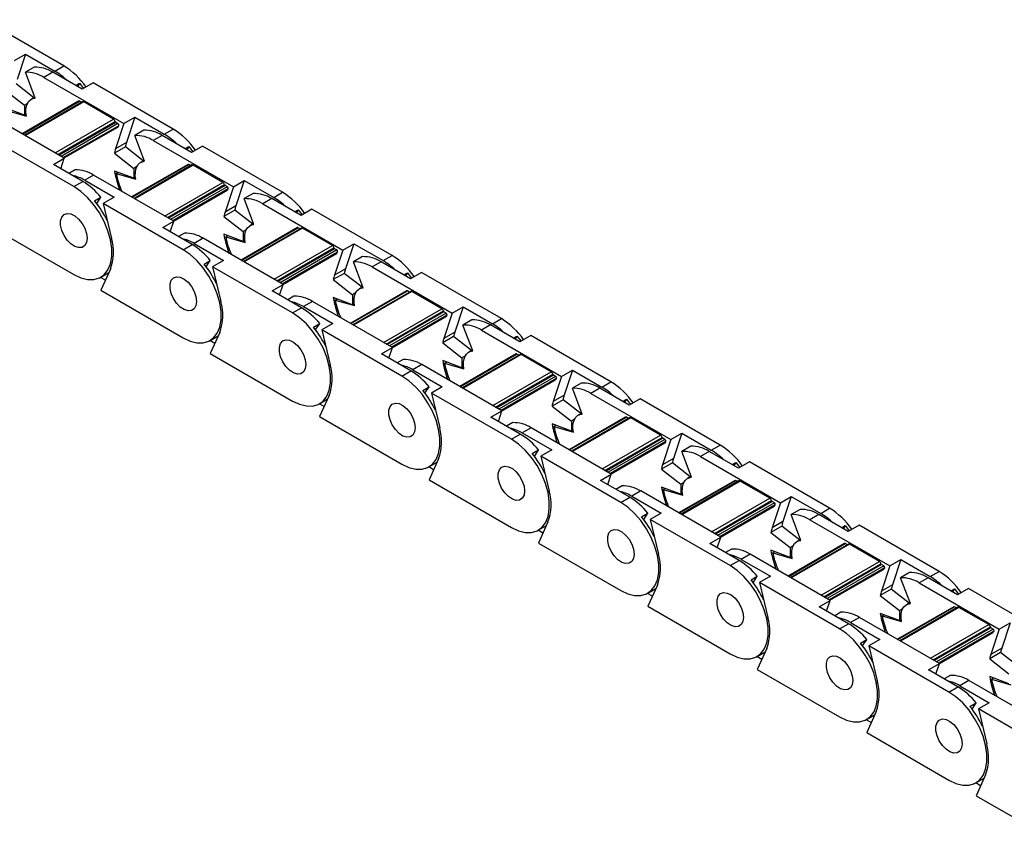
# Model space of a CAD drawing. Header units: millimetres. Extents: x 19 to 819, y 19 to 629.
# Tile 5 of 8: x 650 to 729, y 492 to 558. Entities that reach past the tile are written whole.
import ezdxf

# ---------------------------------------------------------------- set-up
doc = ezdxf.new("R2010")
doc.units = ezdxf.units.MM
doc.header["$LTSCALE"] = 3

msp = doc.modelspace()

# ---------------------------------------------------------------- linework, layer by layer
for p, q in [((653.572, 554.062), (647.17, 557.758)), ((649.632, 554.5), (650.507, 555.005)), ((650.507, 555.005), (649.839, 552.988)), ((650.507, 555.005), (652.856, 553.649)), ((651.21, 553.969), (650.494, 553.555)), ((652.856, 553.649), (653.572, 554.062)), ((651.276, 551.486), (650.494, 553.555)), ((652.697, 553.557), (651.981, 553.144)), ((651.981, 553.144), (658.382, 549.448)), ((655.046, 552.201), (652.697, 553.557)), ((648.873, 552.129), (650.416, 550.924)), ((651.177, 551.518), (649.748, 552.634)), ((654.521, 552.504), (654.815, 552.673)), ((654.815, 552.673), (654.655, 552.426)), ((654.815, 552.673), (655.137, 552.254)), ((655.921, 552.706), (655.046, 552.201)), ((662.322, 549.011), (655.921, 552.706)), ((651.249, 551.56), (650.959, 551.392)), ((650.416, 550.128), (648.873, 550.704)), ((649.018, 550.501), (650.574, 550.051)), ((654.756, 551.239), (650.245, 548.635)), ((650.278, 548.616), (654.813, 551.234)), ((650.662, 551.065), (650.416, 550.924)), ((650.416, 550.924), (650.416, 550.128)), ((655.069, 551.194), (650.441, 548.522)), ((655.163, 551.184), (650.496, 548.49)), ((654.975, 551.14), (654.813, 551.234)), ((657.549, 549.807), (655.163, 551.184)), ((653.609, 546.693), (647.208, 550.388)), ((650.551, 550.205), (650.416, 550.128)), ((652.882, 547.113), (657.549, 549.807)), ((658.382, 549.448), (659.257, 549.954)), ((659.257, 549.954), (658.589, 547.936)), ((659.257, 549.954), (661.606, 548.597)), ((653.104, 546.985), (657.676, 549.624)), ((657.727, 549.551), (653.193, 546.933)), ((657.9, 549.451), (653.365, 546.834)), ((657.974, 549.284), (653.548, 546.729)), ((653.596, 546.701), (657.884, 549.176)), ((658.382, 549.448), (657.714, 547.431)), ((657.9, 549.451), (657.727, 549.551)), ((659.961, 548.917), (659.245, 548.504)), ((661.606, 548.597), (662.322, 549.011)), ((660.027, 546.435), (659.245, 548.504)), ((661.447, 548.506), (660.731, 548.092)), ((663.796, 547.15), (661.447, 548.506)), ((654.367, 544.418), (647.966, 548.114)), ((658.498, 547.583), (657.623, 547.078)), ((658.589, 547.936), (657.714, 547.431)), ((659.927, 546.467), (658.498, 547.583)), ((660.731, 548.092), (667.133, 544.397)), ((663.272, 547.452), (663.565, 547.622)), ((663.565, 547.622), (663.406, 547.375)), ((663.565, 547.622), (663.887, 547.202)), ((664.671, 547.655), (663.796, 547.15)), ((671.073, 543.959), (664.671, 547.655)), ((652.734, 546.188), (653.609, 546.693)), ((653.328, 545.845), (653.609, 546.693)), ((657.623, 547.078), (659.167, 545.872)), ((655.083, 544.832), (652.734, 546.188)), ((663.507, 546.188), (658.996, 543.583)), ((659.029, 543.564), (663.563, 546.182)), ((659.412, 546.014), (659.167, 545.872)), ((659.167, 545.872), (659.167, 545.076)), ((663.819, 546.142), (659.191, 543.47)), ((663.913, 546.133), (659.246, 543.439)), ((659.999, 546.508), (659.709, 546.341)), ((663.726, 546.088), (663.563, 546.182)), ((666.3, 544.755), (663.913, 546.133)), ((654.472, 545.748), (653.984, 545.467)), ((655.958, 545.337), (655.242, 544.924)), ((662.36, 541.641), (655.958, 545.337)), ((659.167, 545.076), (657.623, 545.653)), ((657.768, 545.45), (657.925, 545.54)), ((657.768, 545.45), (659.325, 544.999)), ((659.301, 545.154), (659.167, 545.076)), ((654.367, 544.418), (655.083, 544.832)), ((655.242, 544.924), (657.591, 543.568)), ((657.804, 544.861), (657.895, 544.914)), ((657.804, 544.861), (658.015, 544.15)), ((661.633, 542.061), (666.3, 544.755)), ((661.855, 541.933), (666.427, 544.573)), ((666.478, 544.499), (661.943, 541.882)), ((666.65, 544.4), (662.116, 541.782)), ((666.724, 544.232), (662.298, 541.677)), ((667.133, 544.397), (666.465, 542.38)), ((666.65, 544.4), (666.478, 544.499)), ((667.133, 544.397), (668.008, 544.902)), ((668.008, 544.902), (667.34, 542.885)), ((668.008, 544.902), (670.357, 543.546)), ((656.034, 543.274), (656.538, 543.565)), ((656.209, 543.055), (656.538, 543.565)), ((657.591, 543.568), (656.716, 543.062)), ((662.347, 541.649), (666.634, 544.124)), ((668.711, 543.866), (667.995, 543.452)), ((668.777, 541.383), (667.995, 543.452)), ((670.198, 543.454), (669.482, 543.041)), ((672.547, 542.098), (670.198, 543.454)), ((670.357, 543.546), (671.073, 543.959)), ((663.118, 539.367), (656.716, 543.062)), ((656.716, 543.062), (657.384, 540.274)), ((667.34, 542.885), (666.465, 542.38)), ((669.482, 543.041), (675.883, 539.345)), ((667.249, 542.531), (666.374, 542.026)), ((666.374, 542.026), (667.917, 540.821)), ((668.678, 541.415), (667.249, 542.531)), ((672.022, 542.401), (672.316, 542.57)), ((672.316, 542.57), (672.156, 542.323)), ((672.316, 542.57), (672.638, 542.151)), ((673.422, 542.603), (672.547, 542.098)), ((679.823, 538.908), (673.422, 542.603)), ((647.784, 541.177), (654.367, 537.376)), ((661.485, 541.136), (662.36, 541.641)), ((663.834, 539.78), (661.485, 541.136)), ((662.079, 540.793), (662.36, 541.641)), ((672.257, 541.136), (667.746, 538.532)), ((667.779, 538.513), (672.313, 541.13)), ((672.57, 541.091), (667.942, 538.419)), ((672.664, 541.081), (667.997, 538.387)), ((668.75, 541.457), (668.46, 541.289)), ((672.476, 541.037), (672.313, 541.13)), ((675.05, 539.704), (672.664, 541.081)), ((663.222, 540.697), (662.734, 540.415)), ((664.709, 540.285), (663.993, 539.872)), ((671.11, 536.59), (664.709, 540.285)), ((667.917, 540.025), (666.374, 540.601)), ((666.519, 540.398), (666.675, 540.489)), ((666.519, 540.398), (668.075, 539.948)), ((668.162, 540.962), (667.917, 540.821)), ((667.917, 540.821), (667.917, 540.025)), ((663.118, 539.367), (663.834, 539.78)), ((663.993, 539.872), (666.342, 538.516)), ((666.554, 539.809), (666.646, 539.862)), ((666.554, 539.809), (666.765, 539.098)), ((668.052, 540.102), (667.917, 540.025)), ((670.383, 537.01), (675.05, 539.704)), ((670.605, 536.882), (675.177, 539.521)), ((675.883, 539.345), (676.758, 539.85)), ((676.758, 539.85), (676.09, 537.833)), ((676.758, 539.85), (679.107, 538.494)), ((675.228, 539.448), (670.694, 536.83)), ((675.4, 539.348), (670.866, 536.731)), ((675.475, 539.181), (671.048, 536.626)), ((671.097, 536.597), (675.385, 539.073)), ((675.883, 539.345), (675.215, 537.328)), ((675.4, 539.348), (675.228, 539.448)), ((677.462, 538.814), (676.746, 538.401)), ((679.107, 538.494), (679.823, 538.908)), ((664.785, 538.223), (665.289, 538.514)), ((664.96, 538.004), (665.289, 538.514)), ((666.342, 538.516), (665.467, 538.011)), ((671.868, 534.315), (665.467, 538.011)), ((665.467, 538.011), (666.135, 535.222)), ((677.528, 536.332), (676.746, 538.401)), ((678.948, 538.403), (678.232, 537.989)), ((678.232, 537.989), (684.634, 534.294)), ((681.297, 537.047), (678.948, 538.403)), ((656.896, 536.926), (656.505, 537.152)), ((656.523, 537.162), (657.173, 537.537)), ((657.295, 537.807), (656.534, 536.125)), ((675.999, 537.48), (675.124, 536.975)), ((676.09, 537.833), (675.215, 537.328)), ((677.428, 536.364), (675.999, 537.48)), ((680.773, 537.349), (681.066, 537.519)), ((681.066, 537.519), (680.907, 537.272)), ((681.066, 537.519), (681.388, 537.099)), ((682.172, 537.552), (681.297, 537.047)), ((688.574, 533.856), (682.172, 537.552)), ((670.235, 536.085), (671.11, 536.59)), ((670.829, 535.742), (671.11, 536.59)), ((675.124, 536.975), (676.668, 535.769)), ((677.5, 536.405), (677.21, 536.238)), ((656.534, 536.125), (663.118, 532.324)), ((672.584, 534.729), (670.235, 536.085)), ((671.973, 535.645), (671.485, 535.363)), ((676.668, 534.973), (675.124, 535.55)), ((681.008, 536.085), (676.497, 533.48)), ((676.53, 533.461), (681.064, 536.079)), ((676.913, 535.911), (676.668, 535.769)), ((676.668, 535.769), (676.668, 534.973)), ((681.32, 536.039), (676.692, 533.367)), ((681.414, 536.03), (676.747, 533.336)), ((681.227, 535.985), (681.064, 536.079)), ((683.801, 534.652), (681.414, 536.03)), ((673.459, 535.234), (672.743, 534.821)), ((672.743, 534.821), (675.092, 533.465)), ((679.861, 531.538), (673.459, 535.234)), ((675.269, 535.347), (675.425, 535.437)), ((675.269, 535.347), (676.826, 534.896)), ((675.305, 534.758), (675.396, 534.811)), ((675.305, 534.758), (675.516, 534.047)), ((676.802, 535.051), (676.668, 534.973)), ((684.634, 534.294), (685.509, 534.799)), ((685.509, 534.799), (684.841, 532.782)), ((685.509, 534.799), (687.858, 533.443)), ((671.868, 534.315), (672.584, 534.729)), ((679.134, 531.958), (683.801, 534.652)), ((679.355, 531.83), (683.928, 534.469)), ((683.978, 534.396), (679.444, 531.779)), ((684.151, 534.297), (679.617, 531.679)), ((684.225, 534.129), (679.799, 531.574)), ((679.848, 531.546), (684.135, 534.021)), ((684.634, 534.294), (683.966, 532.277)), ((684.151, 534.297), (683.978, 534.396)), ((673.535, 533.171), (674.039, 533.462)), ((673.71, 532.952), (674.039, 533.462)), ((675.092, 533.465), (674.217, 532.959)), ((686.212, 533.762), (685.496, 533.349)), ((686.278, 531.28), (685.496, 533.349)), ((687.699, 533.351), (686.983, 532.938)), ((690.048, 531.995), (687.699, 533.351)), ((687.858, 533.443), (688.574, 533.856)), ((665.274, 532.111), (665.923, 532.486)), ((666.045, 532.755), (665.284, 531.073)), ((680.619, 529.264), (674.217, 532.959)), ((674.217, 532.959), (674.885, 530.171)), ((684.75, 532.428), (683.874, 531.923)), ((684.841, 532.782), (683.966, 532.277)), ((686.179, 531.312), (684.75, 532.428)), ((686.983, 532.938), (693.384, 529.242)), ((689.523, 532.298), (689.816, 532.467)), ((689.816, 532.467), (689.657, 532.22)), ((689.816, 532.467), (690.139, 532.048)), ((690.923, 532.5), (690.048, 531.995)), ((697.324, 528.805), (690.923, 532.5)), ((665.647, 531.875), (665.256, 532.1)), ((683.874, 531.923), (685.418, 530.718)), ((665.284, 531.073), (671.868, 527.273)), ((678.986, 531.033), (679.861, 531.538)), ((681.335, 529.677), (678.986, 531.033)), ((679.58, 530.69), (679.861, 531.538)), ((689.758, 531.033), (685.247, 528.429)), ((685.28, 528.41), (689.814, 531.027)), ((685.663, 530.859), (685.418, 530.718)), ((690.071, 530.988), (685.443, 528.316)), ((690.165, 530.978), (685.498, 528.284)), ((686.25, 531.354), (685.961, 531.186)), ((689.977, 530.933), (689.814, 531.027)), ((692.551, 529.601), (690.165, 530.978)), ((680.723, 530.594), (680.235, 530.312)), ((682.21, 530.182), (681.494, 529.769)), ((688.611, 526.487), (682.21, 530.182)), ((685.418, 529.921), (683.874, 530.498)), ((684.019, 530.295), (684.176, 530.386)), ((684.019, 530.295), (685.576, 529.845)), ((685.418, 530.718), (685.418, 529.921)), ((680.619, 529.264), (681.335, 529.677)), ((681.494, 529.769), (683.843, 528.413)), ((684.055, 529.706), (684.147, 529.759)), ((684.055, 529.706), (684.266, 528.995)), ((685.553, 529.999), (685.418, 529.921)), ((687.884, 526.907), (692.551, 529.601)), ((688.106, 526.778), (692.678, 529.418)), ((692.729, 529.345), (688.195, 526.727)), ((692.901, 529.245), (688.367, 526.628)), ((693.384, 529.242), (692.716, 527.225)), ((692.901, 529.245), (692.729, 529.345)), ((693.384, 529.242), (694.259, 529.747)), ((694.259, 529.747), (693.591, 527.73)), ((694.259, 529.747), (696.608, 528.391)), ((692.976, 529.078), (688.549, 526.523)), ((688.598, 526.494), (692.885, 528.969)), ((694.963, 528.711), (694.247, 528.298)), ((696.608, 528.391), (697.324, 528.805)), ((674.796, 527.704), (674.035, 526.022)), ((682.286, 528.12), (682.79, 528.41)), ((682.46, 527.9), (682.79, 528.41)), ((683.843, 528.413), (682.968, 527.908)), ((689.369, 524.212), (682.968, 527.908)), ((682.968, 527.908), (683.636, 525.119)), ((693.591, 527.73), (692.716, 527.225)), ((695.029, 526.229), (694.247, 528.298)), ((696.449, 528.3), (695.733, 527.886)), ((695.733, 527.886), (702.134, 524.191)), ((698.798, 526.943), (696.449, 528.3)), ((674.397, 526.823), (674.006, 527.049)), ((674.024, 527.059), (674.674, 527.434)), ((693.5, 527.377), (692.625, 526.872)), ((692.625, 526.872), (694.169, 525.666)), ((694.929, 526.261), (693.5, 527.377)), ((698.274, 527.246), (698.567, 527.416)), ((698.567, 527.416), (698.408, 527.169)), ((698.567, 527.416), (698.889, 526.996)), ((699.673, 527.449), (698.798, 526.943)), ((706.074, 523.753), (699.673, 527.449)), ((687.736, 525.982), (688.611, 526.487)), ((688.33, 525.639), (688.611, 526.487)), ((695.001, 526.302), (694.711, 526.135)), ((674.035, 526.022), (680.619, 522.221)), ((690.085, 524.626), (687.736, 525.982)), ((689.474, 525.542), (688.986, 525.26)), ((694.169, 524.87), (692.625, 525.447)), ((692.77, 525.244), (692.926, 525.334)), ((698.509, 525.981), (693.998, 523.377)), ((694.03, 523.358), (698.565, 525.976)), ((694.414, 525.808), (694.169, 525.666)), ((694.169, 525.666), (694.169, 524.87)), ((698.821, 525.936), (694.193, 523.264)), ((698.915, 525.927), (694.248, 523.233)), ((698.727, 525.882), (698.565, 525.976)), ((701.301, 524.549), (698.915, 525.927)), ((689.369, 524.212), (690.085, 524.626)), ((690.96, 525.131), (690.244, 524.718)), ((690.244, 524.718), (692.593, 523.361)), ((697.362, 521.435), (690.96, 525.131)), ((692.77, 525.244), (694.327, 524.793)), ((692.806, 524.655), (692.897, 524.708)), ((692.806, 524.655), (693.017, 523.943)), ((694.303, 524.948), (694.169, 524.87)), ((696.635, 521.855), (701.301, 524.549)), ((702.134, 524.191), (703.01, 524.696)), ((703.01, 524.696), (702.341, 522.679)), ((703.01, 524.696), (705.359, 523.34)), ((696.856, 521.727), (701.429, 524.366)), ((701.479, 524.293), (696.945, 521.676)), ((701.652, 524.194), (697.117, 521.576)), ((701.726, 524.026), (697.3, 521.471)), ((697.348, 521.443), (701.636, 523.918)), ((702.134, 524.191), (701.466, 522.174)), ((701.652, 524.194), (701.479, 524.293)), ((705.359, 523.34), (706.074, 523.753)), ((691.036, 523.068), (691.54, 523.359)), ((691.211, 522.849), (691.54, 523.359)), ((692.593, 523.361), (691.718, 522.856)), ((703.713, 523.659), (702.997, 523.246)), ((703.779, 521.177), (702.997, 523.246)), ((705.199, 523.248), (704.483, 522.835)), ((707.548, 521.892), (705.199, 523.248)), ((682.775, 522.008), (683.424, 522.383)), ((683.546, 522.652), (682.785, 520.97)), ((698.12, 519.161), (691.718, 522.856)), ((691.718, 522.856), (692.386, 520.068)), ((702.25, 522.325), (701.375, 521.82)), ((702.341, 522.679), (701.466, 522.174)), ((703.68, 521.209), (702.25, 522.325)), ((704.483, 522.835), (710.885, 519.139)), ((707.024, 522.195), (707.317, 522.364)), ((707.317, 522.364), (707.158, 522.117)), ((707.317, 522.364), (707.64, 521.945)), ((708.423, 522.397), (707.548, 521.892)), ((714.825, 518.702), (708.423, 522.397)), ((683.148, 521.772), (682.756, 521.997)), ((696.486, 520.93), (697.362, 521.435)), ((697.081, 520.587), (697.362, 521.435)), ((701.375, 521.82), (702.919, 520.615)), ((682.785, 520.97), (689.369, 517.17)), ((698.835, 519.574), (696.486, 520.93)), ((707.259, 520.93), (702.748, 518.326)), ((702.781, 518.307), (707.315, 520.924)), ((703.164, 520.756), (702.919, 520.615)), ((702.919, 520.615), (702.919, 519.818)), ((707.572, 520.885), (702.944, 518.213)), ((707.665, 520.875), (702.999, 518.181)), ((703.751, 521.251), (703.462, 521.083)), ((707.478, 520.83), (707.315, 520.924)), ((710.052, 519.498), (707.665, 520.875)), ((698.224, 520.491), (697.736, 520.209)), ((699.711, 520.079), (698.995, 519.666)), ((706.112, 516.384), (699.711, 520.079)), ((702.919, 519.818), (701.375, 520.395)), ((701.52, 520.192), (701.677, 520.283)), ((701.52, 520.192), (703.077, 519.742)), ((703.054, 519.896), (702.919, 519.818)), ((698.12, 519.161), (698.835, 519.574)), ((698.995, 519.666), (701.344, 518.31)), ((701.556, 519.603), (701.648, 519.656)), ((701.556, 519.603), (701.767, 518.892)), ((705.385, 516.803), (710.052, 519.498)), ((705.607, 516.675), (710.179, 519.315)), ((710.23, 519.242), (705.696, 516.624)), ((710.402, 519.142), (705.868, 516.525)), ((710.885, 519.139), (710.217, 517.122)), ((710.402, 519.142), (710.23, 519.242)), ((710.885, 519.139), (711.76, 519.644)), ((711.76, 519.644), (711.092, 517.627)), ((711.76, 519.644), (714.109, 518.288)), ((699.787, 518.017), (700.291, 518.307)), ((699.961, 517.797), (700.291, 518.307)), ((701.344, 518.31), (700.469, 517.805)), ((710.476, 518.975), (706.05, 516.419)), ((706.099, 516.391), (710.386, 518.866)), ((712.464, 518.608), (711.748, 518.195)), ((714.109, 518.288), (714.825, 518.702)), ((692.297, 517.601), (691.536, 515.919)), ((706.87, 514.109), (700.469, 517.805)), ((700.469, 517.805), (701.137, 515.016)), ((711.092, 517.627), (710.217, 517.122)), ((712.53, 516.126), (711.748, 518.195)), ((713.95, 518.196), (713.234, 517.783)), ((713.234, 517.783), (719.635, 514.088)), ((716.299, 516.84), (713.95, 518.196)), ((691.898, 516.72), (691.507, 516.946)), ((691.525, 516.956), (692.175, 517.331)), ((711.001, 517.274), (710.126, 516.768)), ((710.126, 516.768), (711.669, 515.563)), ((712.43, 516.158), (711.001, 517.274)), ((715.775, 517.143), (716.068, 517.312)), ((716.068, 517.312), (715.909, 517.066)), ((716.068, 517.312), (716.39, 516.893)), ((717.174, 517.346), (716.299, 516.84)), ((723.575, 513.65), (717.174, 517.346)), ((691.536, 515.919), (698.12, 512.118)), ((705.237, 515.879), (706.112, 516.384)), ((707.586, 514.523), (705.237, 515.879)), ((705.831, 515.536), (706.112, 516.384)), ((716.009, 515.878), (711.498, 513.274)), ((711.531, 513.255), (716.066, 515.873)), ((712.502, 516.199), (712.212, 516.032)), ((716.228, 515.779), (716.066, 515.873)), ((706.975, 515.439), (706.486, 515.157)), ((711.669, 514.767), (710.126, 515.344)), ((710.271, 515.141), (710.427, 515.231)), ((710.271, 515.141), (711.827, 514.69)), ((711.915, 515.705), (711.669, 515.563)), ((711.669, 515.563), (711.669, 514.767)), ((716.322, 515.833), (711.694, 513.161)), ((716.416, 515.824), (711.749, 513.13)), ((718.802, 514.446), (716.416, 515.824)), ((706.87, 514.109), (707.586, 514.523)), ((708.461, 515.028), (707.745, 514.614)), ((707.745, 514.614), (710.094, 513.258)), ((714.862, 511.332), (708.461, 515.028)), ((710.306, 514.552), (710.398, 514.604)), ((710.306, 514.552), (710.518, 513.84)), ((711.804, 514.845), (711.669, 514.767)), ((714.136, 511.752), (718.802, 514.446)), ((719.635, 514.088), (720.51, 514.593)), ((720.51, 514.593), (719.842, 512.576)), ((720.51, 514.593), (722.859, 513.237)), ((714.357, 511.624), (718.929, 514.263)), ((718.98, 514.19), (714.446, 511.573)), ((719.153, 514.091), (714.618, 511.473)), ((719.227, 513.923), (714.801, 511.368)), ((714.849, 511.34), (719.137, 513.815)), ((719.635, 514.088), (718.967, 512.071)), ((719.153, 514.091), (718.98, 514.19)), ((721.214, 513.556), (720.498, 513.143)), ((722.859, 513.237), (723.575, 513.65)), ((708.537, 512.965), (709.041, 513.256)), ((708.712, 512.746), (709.041, 513.256)), ((710.094, 513.258), (709.219, 512.753)), ((715.62, 509.058), (709.219, 512.753)), ((709.219, 512.753), (709.887, 509.965)), ((721.28, 511.074), (720.498, 513.143)), ((722.7, 513.145), (721.984, 512.732)), ((721.984, 512.732), (728.386, 509.036)), ((725.049, 511.789), (722.7, 513.145)), ((700.276, 511.905), (700.925, 512.28)), ((701.047, 512.549), (700.286, 510.867)), ((719.751, 512.222), (718.876, 511.717)), ((719.842, 512.576), (718.967, 512.071)), ((721.18, 511.106), (719.751, 512.222)), ((724.525, 512.092), (724.818, 512.261)), ((724.818, 512.261), (724.659, 512.014)), ((724.818, 512.261), (725.141, 511.842)), ((725.924, 512.294), (725.049, 511.789)), ((732.326, 508.599), (725.924, 512.294)), ((700.649, 511.668), (700.257, 511.894)), ((713.987, 510.827), (714.862, 511.332)), ((714.582, 510.484), (714.862, 511.332)), ((718.876, 511.717), (720.42, 510.512)), ((721.252, 511.148), (720.963, 510.98)), ((700.286, 510.867), (706.87, 507.067)), ((716.336, 509.471), (713.987, 510.827)), ((715.725, 510.388), (715.237, 510.106)), ((724.76, 510.827), (720.249, 508.223)), ((720.282, 508.204), (724.816, 510.821)), ((720.665, 510.653), (720.42, 510.512)), ((720.42, 510.512), (720.42, 509.715)), ((725.073, 510.782), (720.445, 508.11)), ((725.166, 510.772), (720.499, 508.078)), ((724.979, 510.727), (724.816, 510.821)), ((727.553, 509.395), (725.166, 510.772)), ((717.211, 509.976), (716.495, 509.563)), ((716.495, 509.563), (718.844, 508.207)), ((723.613, 506.281), (717.211, 509.976)), ((720.42, 509.715), (718.876, 510.292)), ((719.021, 510.089), (719.178, 510.18)), ((719.021, 510.089), (720.578, 509.639)), ((719.057, 509.5), (719.148, 509.553)), ((720.555, 509.793), (720.42, 509.715)), ((728.386, 509.036), (729.261, 509.541)), ((729.261, 509.541), (728.593, 507.524)), ((715.62, 509.058), (716.336, 509.471)), ((719.057, 509.5), (719.268, 508.789)), ((722.886, 506.7), (727.553, 509.395)), ((723.108, 506.572), (727.68, 509.212)), ((727.731, 509.139), (723.196, 506.521)), ((727.903, 509.039), (723.369, 506.422)), ((727.977, 508.872), (723.551, 506.316)), ((723.6, 506.288), (727.887, 508.763)), ((728.386, 509.036), (727.718, 507.019)), ((727.903, 509.039), (727.731, 509.139)), ((717.288, 507.914), (717.791, 508.204)), ((717.462, 507.694), (717.791, 508.204)), ((718.844, 508.207), (717.969, 507.702)), ((709.026, 506.853), (709.676, 507.228)), ((709.797, 507.498), (709.037, 505.816)), ((724.371, 504.006), (717.969, 507.702)), ((717.969, 507.702), (718.637, 504.913)), ((728.593, 507.524), (727.718, 507.019)), ((709.399, 506.617), (709.008, 506.843)), ((728.502, 507.171), (727.627, 506.665)), ((727.627, 506.665), (729.17, 505.46)), ((729.931, 506.055), (728.502, 507.171)), ((709.037, 505.816), (715.62, 502.015)), ((722.738, 505.776), (723.613, 506.281)), ((725.087, 504.42), (722.738, 505.776)), ((723.332, 505.433), (723.613, 506.281)), ((724.476, 505.336), (723.987, 505.054)), ((725.962, 504.925), (725.246, 504.511)), ((732.363, 501.229), (725.962, 504.925)), ((729.17, 504.664), (727.627, 505.241)), ((727.772, 505.038), (727.928, 505.128)), ((727.772, 505.038), (729.328, 504.587)), ((724.371, 504.006), (725.087, 504.42)), ((725.246, 504.511), (727.595, 503.155)), ((727.807, 504.449), (727.899, 504.501)), ((727.807, 504.449), (728.019, 503.737)), ((726.038, 502.862), (726.542, 503.153)), ((726.213, 502.643), (726.542, 503.153)), ((727.595, 503.155), (726.72, 502.65)), ((733.121, 498.955), (726.72, 502.65)), ((726.72, 502.65), (727.388, 499.862)), ((718.15, 501.565), (717.758, 501.791)), ((717.776, 501.802), (718.426, 502.177)), ((718.548, 502.446), (717.787, 500.764)), ((717.787, 500.764), (724.371, 496.964)), ((726.527, 496.75), (727.176, 497.125)), ((727.298, 497.395), (726.538, 495.713)), ((726.9, 496.514), (726.509, 496.74)), ((726.538, 495.713), (733.121, 491.912))]:
    msp.add_line(p, q)
at = {"flags": 128}
for points in [[(650.574, 550.051), (650.539, 550.338), (650.542, 550.606), (650.582, 550.848), (650.658, 551.059), (650.769, 551.232), (650.912, 551.363), (651.082, 551.448), (651.276, 551.486)], [(659.325, 544.999), (659.29, 545.286), (659.292, 545.554), (659.332, 545.797), (659.409, 546.007), (659.52, 546.18), (659.662, 546.311), (659.833, 546.397), (660.027, 546.435)], [(654.367, 537.376), (654.928, 537.112), (655.469, 536.978), (655.973, 536.977), (656.422, 537.109), (656.801, 537.37), (657.097, 537.752), (657.3, 538.24), (657.404, 538.819), (657.404, 539.469), (657.3, 540.168), (657.097, 540.891), (656.801, 541.614), (656.422, 542.313), (655.973, 542.964), (655.469, 543.545), (654.928, 544.035), (654.367, 544.418)], [(655.428, 540.285), (655.381, 539.951), (655.244, 539.701), (655.029, 539.558), (654.755, 539.533), (654.447, 539.63), (654.131, 539.839), (653.837, 540.143), (653.59, 540.513), (653.412, 540.917), (653.318, 541.32), (653.318, 541.685), (653.412, 541.98), (653.59, 542.179), (653.837, 542.264), (654.131, 542.227), (654.447, 542.073), (654.755, 541.814), (655.029, 541.473), (655.244, 541.081), (655.381, 540.673), (655.428, 540.285)], [(655.428, 540.285), (655.381, 539.951), (655.244, 539.701), (655.029, 539.558), (654.755, 539.533), (654.447, 539.63), (654.131, 539.839), (653.837, 540.143), (653.59, 540.513), (653.412, 540.917), (653.318, 541.32), (653.318, 541.685), (653.412, 541.98), (653.59, 542.179), (653.837, 542.264), (654.131, 542.227), (654.447, 542.073), (654.755, 541.814), (655.029, 541.473), (655.244, 541.081), (655.381, 540.673), (655.428, 540.285)], [(668.075, 539.948), (668.04, 540.235), (668.043, 540.503), (668.083, 540.745), (668.159, 540.956), (668.27, 541.129), (668.413, 541.26), (668.583, 541.345), (668.777, 541.383)], [(663.118, 532.324), (663.678, 532.061), (664.219, 531.926), (664.723, 531.925), (665.172, 532.057), (665.551, 532.319), (665.847, 532.7), (666.051, 533.189), (666.154, 533.768), (666.154, 534.418), (666.051, 535.116), (665.847, 535.839), (665.551, 536.563), (665.172, 537.262), (664.723, 537.913), (664.219, 538.493), (663.678, 538.984), (663.118, 539.367)], [(664.178, 535.233), (664.131, 534.899), (663.994, 534.65), (663.779, 534.506), (663.505, 534.482), (663.197, 534.578), (662.882, 534.788), (662.587, 535.091), (662.34, 535.461), (662.162, 535.866), (662.069, 536.269), (662.069, 536.634), (662.162, 536.929), (662.34, 537.128), (662.587, 537.212), (662.882, 537.176), (663.197, 537.021), (663.505, 536.762), (663.779, 536.421), (663.994, 536.03), (664.131, 535.622), (664.178, 535.233)], [(664.178, 535.233), (664.131, 534.899), (663.994, 534.65), (663.779, 534.506), (663.505, 534.482), (663.197, 534.578), (662.882, 534.788), (662.587, 535.091), (662.34, 535.461), (662.162, 535.866), (662.069, 536.269), (662.069, 536.634), (662.162, 536.929), (662.34, 537.128), (662.587, 537.212), (662.882, 537.176), (663.197, 537.021), (663.505, 536.762), (663.779, 536.421), (663.994, 536.03), (664.131, 535.622), (664.178, 535.233)], [(676.826, 534.896), (676.791, 535.183), (676.793, 535.451), (676.833, 535.694), (676.91, 535.904), (677.021, 536.077), (677.163, 536.208), (677.334, 536.294), (677.528, 536.332)], [(671.868, 527.273), (672.429, 527.009), (672.97, 526.875), (673.473, 526.873), (673.923, 527.006), (674.302, 527.267), (674.598, 527.649), (674.801, 528.137), (674.905, 528.716), (674.905, 529.366), (674.801, 530.065), (674.598, 530.788), (674.302, 531.511), (673.923, 532.21), (673.473, 532.861), (672.97, 533.442), (672.429, 533.932), (671.868, 534.315)], [(672.929, 530.182), (672.882, 529.848), (672.745, 529.598), (672.529, 529.455), (672.256, 529.43), (671.947, 529.527), (671.632, 529.736), (671.338, 530.04), (671.091, 530.41), (670.913, 530.814), (670.819, 531.217), (670.819, 531.582), (670.913, 531.877), (671.091, 532.076), (671.338, 532.161), (671.632, 532.124), (671.947, 531.97), (672.256, 531.711), (672.529, 531.37), (672.745, 530.978), (672.882, 530.57), (672.929, 530.182)], [(672.929, 530.182), (672.882, 529.848), (672.745, 529.598), (672.529, 529.455), (672.256, 529.43), (671.947, 529.527), (671.632, 529.736), (671.338, 530.04), (671.091, 530.41), (670.913, 530.814), (670.819, 531.217), (670.819, 531.582), (670.913, 531.877), (671.091, 532.076), (671.338, 532.161), (671.632, 532.124), (671.947, 531.97), (672.256, 531.711), (672.529, 531.37), (672.745, 530.978), (672.882, 530.57), (672.929, 530.182)], [(685.576, 529.845), (685.541, 530.132), (685.543, 530.4), (685.584, 530.642), (685.66, 530.853), (685.771, 531.026), (685.914, 531.157), (686.084, 531.242), (686.278, 531.28)], [(680.619, 522.221), (681.179, 521.958), (681.72, 521.823), (682.224, 521.822), (682.673, 521.954), (683.052, 522.216), (683.348, 522.597), (683.552, 523.086), (683.655, 523.665), (683.655, 524.315), (683.552, 525.013), (683.348, 525.736), (683.052, 526.46), (682.673, 527.159), (682.224, 527.81), (681.72, 528.39), (681.179, 528.88), (680.619, 529.264)], [(681.679, 525.13), (681.632, 524.796), (681.495, 524.547), (681.28, 524.403), (681.006, 524.379), (680.698, 524.475), (680.383, 524.685), (680.088, 524.988), (679.841, 525.358), (679.663, 525.763), (679.57, 526.165), (679.57, 526.531), (679.663, 526.826), (679.841, 527.025), (680.088, 527.109), (680.383, 527.073), (680.698, 526.918), (681.006, 526.659), (681.28, 526.318), (681.495, 525.927), (681.632, 525.518), (681.679, 525.13)], [(681.679, 525.13), (681.632, 524.796), (681.495, 524.547), (681.28, 524.403), (681.006, 524.379), (680.698, 524.475), (680.383, 524.685), (680.088, 524.988), (679.841, 525.358), (679.663, 525.763), (679.57, 526.165), (679.57, 526.531), (679.663, 526.826), (679.841, 527.025), (680.088, 527.109), (680.383, 527.073), (680.698, 526.918), (681.006, 526.659), (681.28, 526.318), (681.495, 525.927), (681.632, 525.518), (681.679, 525.13)], [(694.327, 524.793), (694.291, 525.08), (694.294, 525.348), (694.334, 525.591), (694.411, 525.801), (694.522, 525.974), (694.664, 526.105), (694.835, 526.191), (695.029, 526.229)], [(689.369, 517.17), (689.929, 516.906), (690.471, 516.772), (690.974, 516.77), (691.423, 516.903), (691.803, 517.164), (692.099, 517.546), (692.302, 518.034), (692.405, 518.613), (692.405, 519.263), (692.302, 519.962), (692.099, 520.685), (691.803, 521.408), (691.423, 522.107), (690.974, 522.758), (690.471, 523.339), (689.929, 523.829), (689.369, 524.212)], [(690.43, 520.079), (690.383, 519.745), (690.245, 519.495), (690.03, 519.352), (689.757, 519.327), (689.448, 519.424), (689.133, 519.633), (688.839, 519.936), (688.592, 520.307), (688.413, 520.711), (688.32, 521.114), (688.32, 521.479), (688.413, 521.774), (688.592, 521.973), (688.839, 522.058), (689.133, 522.021), (689.448, 521.867), (689.757, 521.607), (690.03, 521.267), (690.245, 520.875), (690.383, 520.467), (690.43, 520.079)], [(690.43, 520.079), (690.383, 519.745), (690.245, 519.495), (690.03, 519.352), (689.757, 519.327), (689.448, 519.424), (689.133, 519.633), (688.839, 519.936), (688.592, 520.307), (688.413, 520.711), (688.32, 521.114), (688.32, 521.479), (688.413, 521.774), (688.592, 521.973), (688.839, 522.058), (689.133, 522.021), (689.448, 521.867), (689.757, 521.607), (690.03, 521.267), (690.245, 520.875), (690.383, 520.467), (690.43, 520.079)], [(703.077, 519.742), (703.042, 520.029), (703.044, 520.297), (703.084, 520.539), (703.161, 520.75), (703.272, 520.923), (703.415, 521.054), (703.585, 521.139), (703.779, 521.177)], [(698.12, 512.118), (698.68, 511.855), (699.221, 511.72), (699.725, 511.719), (700.174, 511.851), (700.553, 512.113), (700.849, 512.494), (701.053, 512.983), (701.156, 513.562), (701.156, 514.212), (701.053, 514.91), (700.849, 515.633), (700.553, 516.357), (700.174, 517.056), (699.725, 517.707), (699.221, 518.287), (698.68, 518.777), (698.12, 519.161)], [(699.18, 515.027), (699.133, 514.693), (698.996, 514.444), (698.781, 514.3), (698.507, 514.276), (698.199, 514.372), (697.883, 514.582), (697.589, 514.885), (697.342, 515.255), (697.164, 515.66), (697.071, 516.062), (697.071, 516.428), (697.164, 516.723), (697.342, 516.921), (697.589, 517.006), (697.883, 516.97), (698.199, 516.815), (698.507, 516.556), (698.781, 516.215), (698.996, 515.824), (699.133, 515.415), (699.18, 515.027)], [(699.18, 515.027), (699.133, 514.693), (698.996, 514.444), (698.781, 514.3), (698.507, 514.276), (698.199, 514.372), (697.883, 514.582), (697.589, 514.885), (697.342, 515.255), (697.164, 515.66), (697.071, 516.062), (697.071, 516.428), (697.164, 516.723), (697.342, 516.921), (697.589, 517.006), (697.883, 516.97), (698.199, 516.815), (698.507, 516.556), (698.781, 516.215), (698.996, 515.824), (699.133, 515.415), (699.18, 515.027)], [(711.827, 514.69), (711.792, 514.977), (711.795, 515.245), (711.835, 515.488), (711.911, 515.698), (712.022, 515.871), (712.165, 516.002), (712.336, 516.088), (712.53, 516.126)], [(706.87, 507.067), (707.43, 506.803), (707.972, 506.669), (708.475, 506.667), (708.924, 506.8), (709.303, 507.061), (709.6, 507.443), (709.803, 507.931), (709.906, 508.51), (709.906, 509.16), (709.803, 509.858), (709.6, 510.582), (709.303, 511.305), (708.924, 512.004), (708.475, 512.655), (707.972, 513.236), (707.43, 513.726), (706.87, 514.109)], [(707.931, 509.976), (707.884, 509.642), (707.746, 509.392), (707.531, 509.249), (707.257, 509.224), (706.949, 509.321), (706.634, 509.53), (706.34, 509.833), (706.092, 510.204), (705.914, 510.608), (705.821, 511.011), (705.821, 511.376), (705.914, 511.671), (706.092, 511.87), (706.34, 511.955), (706.634, 511.918), (706.949, 511.764), (707.257, 511.504), (707.531, 511.164), (707.746, 510.772), (707.884, 510.364), (707.931, 509.976)], [(707.931, 509.976), (707.884, 509.642), (707.746, 509.392), (707.531, 509.249), (707.257, 509.224), (706.949, 509.321), (706.634, 509.53), (706.34, 509.833), (706.092, 510.204), (705.914, 510.608), (705.821, 511.011), (705.821, 511.376), (705.914, 511.671), (706.092, 511.87), (706.34, 511.955), (706.634, 511.918), (706.949, 511.764), (707.257, 511.504), (707.531, 511.164), (707.746, 510.772), (707.884, 510.364), (707.931, 509.976)], [(720.578, 509.639), (720.543, 509.926), (720.545, 510.194), (720.585, 510.436), (720.662, 510.646), (720.773, 510.819), (720.916, 510.95), (721.086, 511.036), (721.28, 511.074)], [(715.62, 502.015), (716.181, 501.752), (716.722, 501.617), (717.226, 501.616), (717.675, 501.748), (718.054, 502.01), (718.35, 502.391), (718.553, 502.88), (718.657, 503.459), (718.657, 504.109), (718.553, 504.807), (718.35, 505.53), (718.054, 506.254), (717.675, 506.953), (717.226, 507.604), (716.722, 508.184), (716.181, 508.674), (715.62, 509.058)], [(716.681, 504.924), (716.634, 504.59), (716.497, 504.341), (716.282, 504.197), (716.008, 504.173), (715.7, 504.269), (715.384, 504.479), (715.09, 504.782), (714.843, 505.152), (714.665, 505.557), (714.572, 505.959), (714.572, 506.324), (714.665, 506.62), (714.843, 506.818), (715.09, 506.903), (715.384, 506.867), (715.7, 506.712), (716.008, 506.453), (716.282, 506.112), (716.497, 505.721), (716.634, 505.312), (716.681, 504.924)], [(716.681, 504.924), (716.634, 504.59), (716.497, 504.341), (716.282, 504.197), (716.008, 504.173), (715.7, 504.269), (715.384, 504.479), (715.09, 504.782), (714.843, 505.152), (714.665, 505.557), (714.572, 505.959), (714.572, 506.324), (714.665, 506.62), (714.843, 506.818), (715.09, 506.903), (715.384, 506.867), (715.7, 506.712), (716.008, 506.453), (716.282, 506.112), (716.497, 505.721), (716.634, 505.312), (716.681, 504.924)], [(724.371, 496.964), (724.931, 496.7), (725.472, 496.565), (725.976, 496.564), (726.425, 496.697), (726.804, 496.958), (727.101, 497.34), (727.304, 497.828), (727.407, 498.407), (727.407, 499.057), (727.304, 499.755), (727.101, 500.479), (726.804, 501.202), (726.425, 501.901), (725.976, 502.552), (725.472, 503.133), (724.931, 503.623), (724.371, 504.006)], [(725.432, 499.873), (725.384, 499.539), (725.247, 499.289), (725.032, 499.146), (724.758, 499.121), (724.45, 499.218), (724.135, 499.427), (723.841, 499.73), (723.593, 500.101), (723.415, 500.505), (723.322, 500.908), (723.322, 501.273), (723.415, 501.568), (723.593, 501.767), (723.841, 501.852), (724.135, 501.815), (724.45, 501.661), (724.758, 501.401), (725.032, 501.061), (725.247, 500.669), (725.384, 500.261), (725.432, 499.873)], [(725.432, 499.873), (725.384, 499.539), (725.247, 499.289), (725.032, 499.146), (724.758, 499.121), (724.45, 499.218), (724.135, 499.427), (723.841, 499.73), (723.593, 500.101), (723.415, 500.505), (723.322, 500.908), (723.322, 501.273), (723.415, 501.568), (723.593, 501.767), (723.841, 501.852), (724.135, 501.815), (724.45, 501.661), (724.758, 501.401), (725.032, 501.061), (725.247, 500.669), (725.384, 500.261), (725.432, 499.873)]]:
    msp.add_lwpolyline(points, dxfattribs=at)
for centre, radius, start, end in [((651.269, 551.291), 2.678, 57.79255, 91.26245), ((650.262, 549.257), 5.101, 45.64397, 59.4327), ((650.444, 548.986), 5.963, 34.65565, 58.36539), ((650.553, 550.878), 2.678, 57.79255, 91.26245), ((654.78, 551.19), 0.0545, 53.13376, 115.55578), ((655.108, 551.109), 0.0932, 53.97344, 114.71611), ((657.39, 549.56), 0.294, 12.55799, 57.07241), ((657.791, 549.65), 0.118, 192.55799, 237.07241), ((657.772, 549.36), 0.215, 301.1243, 339.30968), ((657.819, 549.316), 0.158, 348.30967, 59.4783), ((660.02, 546.24), 2.678, 57.79255, 91.26245), ((659.195, 543.934), 5.963, 34.65565, 58.36539), ((659.304, 545.826), 2.678, 57.79255, 91.26245), ((659.012, 544.206), 5.101, 45.64397, 59.4327), ((660.36, 546.561), 2.786, 161.8022, 169.31892), ((661.235, 547.066), 2.786, 161.8022, 169.31892), ((663.53, 546.138), 0.0545, 53.13376, 115.55578), ((663.858, 546.058), 0.0932, 53.97344, 114.71611), ((653.657, 542.281), 3.082, 59.0381, 78.51842), ((654.531, 543.071), 2.678, 57.79255, 91.26245), ((663.639, 546.607), 6.091, 189.01706, 196.66553), ((664.242, 546.715), 6.596, 191.06059, 203.98431), ((652.226, 540.081), 5.544, 38.93803, 58.9789), ((666.14, 544.509), 0.294, 12.55799, 57.07241), ((666.541, 544.598), 0.118, 192.55799, 237.07241), ((666.523, 544.308), 0.215, 301.1243, 339.30968), ((666.57, 544.264), 0.158, 348.30967, 59.4783), ((668.054, 540.775), 2.678, 57.79255, 91.26245), ((668.77, 541.188), 2.678, 57.79255, 91.26245), ((667.763, 539.154), 5.101, 45.64397, 59.4327), ((667.945, 538.883), 5.963, 34.65565, 58.36539), ((650.348, 538.575), 7.377, 24.58699, 39.56965), ((669.986, 542.015), 2.786, 161.8022, 169.31892), ((669.111, 541.51), 2.786, 161.8022, 169.31892), ((672.281, 541.087), 0.0545, 53.13376, 115.55578), ((672.609, 541.006), 0.0932, 53.97344, 114.71611), ((653.625, 539.175), 3.917, 339.55071, 16.29343), ((663.281, 538.02), 2.678, 57.79255, 91.26245), ((672.389, 541.556), 6.091, 189.01706, 196.66553), ((672.992, 541.664), 6.596, 191.06059, 203.98431), ((662.407, 537.229), 3.082, 59.0381, 78.51842), ((660.977, 535.029), 5.544, 38.93803, 58.9789), ((674.89, 539.457), 0.294, 12.55799, 57.07241), ((675.292, 539.547), 0.118, 192.55799, 237.07241), ((675.273, 539.257), 0.215, 301.1243, 339.30968), ((675.32, 539.213), 0.158, 348.30967, 59.4783), ((677.521, 536.137), 2.678, 57.79255, 91.26245), ((676.696, 533.831), 5.963, 34.65565, 58.36539), ((659.098, 533.524), 7.377, 24.58699, 39.56965), ((676.805, 535.723), 2.678, 57.79255, 91.26245), ((676.513, 534.102), 5.101, 45.64397, 59.4327), ((677.861, 536.458), 2.786, 161.8022, 169.31892), ((678.736, 536.963), 2.786, 161.8022, 169.31892), ((672.032, 532.968), 2.678, 57.79255, 91.26245), ((681.14, 536.504), 6.091, 189.01706, 196.66553), ((681.031, 536.035), 0.0545, 53.13376, 115.55578), ((681.359, 535.955), 0.0932, 53.97344, 114.71611), ((662.375, 534.124), 3.917, 339.55071, 16.29343), ((671.158, 532.178), 3.082, 59.0381, 78.51842), ((681.743, 536.612), 6.596, 191.06059, 203.98431), ((669.727, 529.978), 5.544, 38.93803, 58.9789), ((683.641, 534.406), 0.294, 12.55799, 57.07241), ((684.042, 534.495), 0.118, 192.55799, 237.07241), ((684.024, 534.205), 0.215, 301.1243, 339.30968), ((684.071, 534.161), 0.158, 348.30967, 59.4783), ((667.849, 528.472), 7.377, 24.83547, 39.5695), ((685.555, 530.672), 2.678, 57.79255, 91.26245), ((686.271, 531.085), 2.678, 57.79255, 91.26245), ((685.264, 529.051), 5.101, 45.64397, 59.4327), ((685.446, 528.78), 5.963, 34.65565, 58.36539), ((687.487, 531.912), 2.786, 161.8022, 169.31892), ((686.612, 531.407), 2.786, 161.8022, 169.31892), ((689.782, 530.984), 0.0545, 53.13376, 115.55578), ((690.11, 530.903), 0.0932, 53.97344, 114.71611), ((671.126, 529.072), 3.917, 339.55071, 16.29343), ((679.908, 527.126), 3.082, 59.0381, 78.51842), ((680.782, 527.916), 2.678, 57.79255, 91.26245), ((689.89, 531.453), 6.091, 189.01706, 196.66553), ((690.493, 531.561), 6.596, 191.06059, 203.98431), ((678.478, 524.926), 5.544, 38.93803, 58.9789), ((692.391, 529.354), 0.294, 12.55799, 57.07241), ((692.793, 529.443), 0.118, 192.55799, 237.07241), ((692.821, 529.11), 0.158, 348.30967, 59.4783), ((692.774, 529.154), 0.215, 301.1243, 339.30968), ((695.022, 526.034), 2.678, 57.79255, 91.26245), ((694.197, 523.728), 5.963, 34.65565, 58.36539), ((676.599, 523.421), 7.377, 24.83547, 39.5695), ((696.237, 526.86), 2.786, 161.8022, 169.31892), ((694.306, 525.62), 2.678, 57.79255, 91.26245), ((694.014, 523.999), 5.101, 45.64397, 59.4327), ((695.362, 526.355), 2.786, 161.8022, 169.31892), ((689.533, 522.865), 2.678, 57.79255, 91.26245), ((698.641, 526.401), 6.091, 189.01706, 196.66553), ((698.532, 525.932), 0.0545, 53.13376, 115.55578), ((698.86, 525.851), 0.0932, 53.97344, 114.71611), ((679.876, 524.021), 3.917, 339.55071, 16.29343), ((688.659, 522.075), 3.082, 59.0381, 78.51842), ((687.228, 519.875), 5.544, 38.93803, 58.9789), ((699.244, 526.509), 6.596, 191.06059, 203.98431), ((701.142, 524.303), 0.294, 12.55799, 57.07241), ((701.543, 524.392), 0.118, 192.55799, 237.07241), ((701.525, 524.102), 0.215, 301.1243, 339.30968), ((701.572, 524.058), 0.158, 348.30967, 59.4783), ((702.947, 518.677), 5.963, 34.65565, 58.36539), ((685.35, 518.369), 7.377, 24.83547, 39.5695), ((703.056, 520.569), 2.678, 57.79255, 91.26245), ((703.772, 520.982), 2.678, 57.79255, 91.26245), ((702.765, 518.948), 5.101, 45.64397, 59.4327), ((704.113, 521.304), 2.786, 161.8022, 169.31892), ((704.988, 521.809), 2.786, 161.8022, 169.31892), ((707.283, 520.881), 0.0545, 53.13376, 115.55578), ((707.611, 520.8), 0.0932, 53.97344, 114.71611), ((688.627, 518.969), 3.917, 339.55071, 16.29343), ((697.409, 517.023), 3.082, 59.0381, 78.51842), ((698.283, 517.813), 2.678, 57.79255, 91.26245), ((707.391, 521.35), 6.091, 189.01706, 196.66553), ((707.994, 521.458), 6.596, 191.06059, 203.98431), ((695.979, 514.823), 5.544, 38.93803, 58.9789), ((709.892, 519.251), 0.294, 12.55799, 57.07241), ((710.294, 519.34), 0.118, 192.55799, 237.07241), ((710.322, 519.007), 0.158, 348.30967, 59.4783), ((710.275, 519.051), 0.215, 301.1243, 339.30968), ((712.523, 515.931), 2.678, 57.79255, 91.26245), ((711.515, 513.896), 5.101, 45.64397, 59.4327), ((711.698, 513.625), 5.963, 34.65565, 58.36539), ((694.1, 513.317), 7.377, 24.83547, 39.5695), ((713.738, 516.757), 2.786, 161.8022, 169.31892), ((711.807, 515.517), 2.678, 57.79255, 91.26245), ((712.863, 516.252), 2.786, 161.8022, 169.31892), ((716.033, 515.829), 0.0545, 53.13376, 115.55578), ((716.361, 515.748), 0.0932, 53.97344, 114.71611), ((707.034, 512.762), 2.678, 57.79255, 91.26245), ((716.141, 516.298), 6.091, 189.01706, 196.66553), ((716.745, 516.406), 6.596, 191.06059, 203.98431), ((697.377, 513.918), 3.917, 339.55071, 16.29343), ((706.16, 511.972), 3.082, 59.0381, 78.51842), ((704.729, 509.772), 5.544, 38.93803, 58.9789), ((718.643, 514.199), 0.294, 12.55799, 57.07241), ((719.044, 514.289), 0.118, 192.55799, 237.07241), ((719.025, 513.999), 0.215, 301.1243, 339.30968), ((719.073, 513.955), 0.158, 348.30967, 59.4783), ((721.273, 510.879), 2.678, 57.79255, 91.26245), ((720.448, 508.573), 5.963, 34.65565, 58.36539), ((702.851, 508.266), 7.377, 24.83547, 39.5695), ((720.557, 510.466), 2.678, 57.79255, 91.26245), ((720.265, 508.845), 5.101, 45.64397, 59.4327), ((721.614, 511.201), 2.786, 161.8022, 169.31892), ((722.489, 511.706), 2.786, 161.8022, 169.31892), ((715.784, 507.71), 2.678, 57.79255, 91.26245), ((724.783, 510.778), 0.0545, 53.13376, 115.55578), ((725.112, 510.697), 0.0932, 53.97344, 114.71611), ((706.128, 508.866), 3.917, 339.55071, 16.29343), ((714.91, 506.92), 3.082, 59.0381, 78.51842), ((724.892, 511.247), 6.091, 189.01706, 196.66553), ((725.495, 511.355), 6.596, 191.06059, 203.98431), ((713.479, 504.72), 5.544, 38.93803, 58.9789), ((727.393, 509.148), 0.294, 12.55799, 57.07241), ((727.795, 509.237), 0.118, 192.55799, 237.07241), ((727.776, 508.948), 0.215, 301.1243, 339.30968), ((727.823, 508.904), 0.158, 348.30967, 59.4783), ((711.601, 503.214), 7.377, 24.83547, 39.5695), ((731.239, 506.654), 2.786, 161.8022, 169.31892), ((730.364, 506.149), 2.786, 161.8022, 169.31892), ((714.878, 503.815), 3.917, 339.55071, 16.29343), ((723.66, 501.869), 3.082, 59.0381, 78.51842), ((724.535, 502.659), 2.678, 57.79255, 91.26245), ((733.642, 506.195), 6.091, 189.01706, 196.66553), ((734.246, 506.303), 6.596, 191.06059, 203.98431), ((722.23, 499.669), 5.544, 38.93803, 58.9789), ((720.352, 498.163), 7.377, 24.83547, 39.5695), ((723.629, 498.763), 3.917, 339.55071, 16.29343)]:
    msp.add_arc(centre, radius, start, end)

doc.saveas('drawing.dxf')
